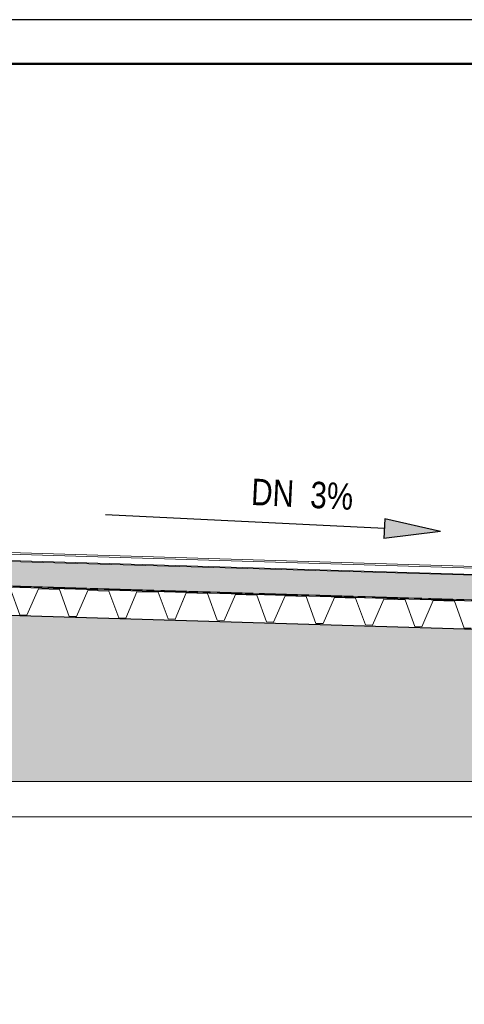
# Model space of a CAD drawing. Header units: metres. Extents: x 1314 to 1415, y -87 to -52.
# Tile 96 of 256: x 1327.34 to 1329.86, y -57.97 to -52.38. Entities that reach past the tile are written whole.
import ezdxf

# ---------------------------------------------------------------- set-up
doc = ezdxf.new("R2010")
doc.units = ezdxf.units.M
doc.header["$PDMODE"] = 65
doc.linetypes.add('AUSGEZOGEN', pattern=[0])
for name, color, linetype, lineweight in [('XR$1$Legende', 4, 'AUSGEZOGEN', 13), ('XR$2$Ansicht', 1, 'AUSGEZOGEN', 50), ('XR$2$Design', 4, 'AUSGEZOGEN', 13), ('XR$2$KALZIP', 7, 'AUSGEZOGEN', 13), ('XR$2$Möblierung', 4, 'AUSGEZOGEN', 13), ('XR$2$Wand', 1, 'AUSGEZOGEN', 50), ('XR$3$Filling', 4, 'AUSGEZOGEN', 13), ('XR$3$Maßlinie 1_50', 7, 'AUSGEZOGEN', 25), ('XR$3$Text 1_100', 3, 'AUSGEZOGEN', 18), ('XR$4$Muster', 4, 'AUSGEZOGEN', 13)]:
    doc.layers.add(name, color=color, linetype=linetype, lineweight=lineweight)
doc.styles.add('ARIAL', font='arial.ttf')
doc.dimstyles.new('DIMSTYLE_5', dxfattribs={"dimtxt": 0.125, "dimasz": 0.15, "dimexe": 0, "dimexo": 0, "dimgap": 0.0625, "dimtad": 2, "dimrnd": 0.005, "dimzin": 4, "dimdsep": 46, "dimtxsty": 'ARIAL', "dimblk1": 'ALL_ML_KREIS', "dimblk2": 'ALL_ML_KREIS', "dimsah": 1, "dimcen": 0, "dimclrd": 3, "dimclre": 3, "dimclrt": 3, "dimadec": 0, "dimazin": 0, "dimtfac": 1, "dimtdec": 0, "dimtix": 1, "dimtmove": 2, "dimatfit": 3, "dimfxl": 0, "dimtzin": 0, "dimlwd": 0, "dimlwe": 25, "dimarcsym": 0})

# ---------------------------------------------------------------- blocks, each defined once
blk = doc.blocks.new('MUSTERELEMENT_36')
at = {"layer": 'XR$2$Design', "color": 4, "linetype": 'AUSGEZOGEN', "lineweight": 13, "transparency": 33554687}
for p, q in [((1327.3793, -55.6012), (1327.2995, -55.5988)), ((1327.3794, -55.5962), (1327.2996, -55.5938)), ((1327.3395, -55.595), (1327.3394, -55.6)), ((1327.3793, -55.5992), (1327.3394, -55.598)), ((1327.3793, -55.6002), (1327.3394, -55.599)), ((1327.3794, -55.5972), (1327.3395, -55.596)), ((1327.3794, -55.5982), (1327.3395, -55.597)), ((1327.3794, -55.5962), (1327.3793, -55.6012)), ((1327.3794, -55.5962), (1327.3793, -55.6012)), ((1327.4591, -55.6036), (1327.3793, -55.6012)), ((1327.4592, -55.5986), (1327.3794, -55.5962)), ((1327.4193, -55.5974), (1327.4192, -55.6024)), ((1327.4591, -55.6016), (1327.4192, -55.6004)), ((1327.4591, -55.6026), (1327.4192, -55.6014)), ((1327.4592, -55.5996), (1327.4193, -55.5984)), ((1327.4592, -55.6006), (1327.4193, -55.5994)), ((1327.4592, -55.5986), (1327.4591, -55.6036)), ((1327.4592, -55.5986), (1327.4591, -55.6036)), ((1327.5389, -55.606), (1327.4591, -55.6036)), ((1327.5391, -55.601), (1327.4592, -55.5986)), ((1327.4991, -55.5998), (1327.499, -55.6048)), ((1327.5389, -55.605), (1327.499, -55.6038)), ((1327.539, -55.602), (1327.4991, -55.6008)), ((1327.539, -55.603), (1327.4991, -55.6018)), ((1327.539, -55.604), (1327.4991, -55.6028)), ((1327.5391, -55.601), (1327.5389, -55.606)), ((1327.5391, -55.601), (1327.5389, -55.606)), ((1327.6187, -55.6084), (1327.5389, -55.606)), ((1327.6189, -55.6034), (1327.5391, -55.601)), ((1327.579, -55.6022), (1327.5788, -55.6072)), ((1327.6187, -55.6074), (1327.5788, -55.6062)), ((1327.6188, -55.6044), (1327.5789, -55.6032)), ((1327.6188, -55.6054), (1327.5789, -55.6042)), ((1327.6188, -55.6064), (1327.5789, -55.6052)), ((1327.6189, -55.6034), (1327.6187, -55.6084)), ((1327.6189, -55.6034), (1327.6187, -55.6084)), ((1327.6985, -55.6108), (1327.6187, -55.6084)), ((1327.6987, -55.6058), (1327.6189, -55.6034)), ((1327.6588, -55.6046), (1327.6586, -55.6096)), ((1327.6986, -55.6068), (1327.6587, -55.6056)), ((1327.6986, -55.6078), (1327.6587, -55.6066)), ((1327.6986, -55.6088), (1327.6587, -55.6076)), ((1327.6986, -55.6098), (1327.6587, -55.6086)), ((1327.6987, -55.6058), (1327.6985, -55.6108)), ((1327.6987, -55.6058), (1327.6985, -55.6108)), ((1327.7785, -55.6082), (1327.6987, -55.6058)), ((1327.7386, -55.607), (1327.7384, -55.612)), ((1327.7784, -55.6102), (1327.7385, -55.609)), ((1327.7785, -55.6092), (1327.7386, -55.608)), ((1327.7785, -55.6082), (1327.7783, -55.6132)), ((1327.7785, -55.6082), (1327.7783, -55.6132)), ((1327.8583, -55.6106), (1327.7785, -55.6082)), ((1327.8184, -55.6094), (1327.8182, -55.6144)), ((1327.7783, -55.6132), (1327.6985, -55.6108)), ((1327.7784, -55.6112), (1327.7385, -55.61)), ((1327.7784, -55.6122), (1327.7385, -55.611)), ((1327.8582, -55.6156), (1327.7783, -55.6132)), ((1327.8582, -55.6126), (1327.8183, -55.6114)), ((1327.8582, -55.6136), (1327.8183, -55.6124)), ((1327.8582, -55.6146), (1327.8183, -55.6134)), ((1327.8583, -55.6116), (1327.8184, -55.6104)), ((1327.8583, -55.6106), (1327.8582, -55.6156)), ((1327.8583, -55.6106), (1327.8582, -55.6156)), ((1327.938, -55.618), (1327.8582, -55.6156)), ((1327.9381, -55.613), (1327.8583, -55.6106)), ((1327.8982, -55.6118), (1327.8981, -55.6168)), ((1327.938, -55.616), (1327.8981, -55.6148)), ((1327.938, -55.617), (1327.8981, -55.6158)), ((1327.9381, -55.614), (1327.8982, -55.6128)), ((1327.9381, -55.615), (1327.8982, -55.6138)), ((1327.9381, -55.613), (1327.938, -55.618)), ((1327.9381, -55.613), (1327.938, -55.618)), ((1328.0178, -55.6204), (1327.938, -55.618)), ((1328.0179, -55.6154), (1327.9381, -55.613)), ((1327.978, -55.6142), (1327.9779, -55.6192)), ((1328.0178, -55.6184), (1327.9779, -55.6172)), ((1328.0178, -55.6194), (1327.9779, -55.6182)), ((1328.0179, -55.6164), (1327.978, -55.6152)), ((1328.0179, -55.6174), (1327.978, -55.6162)), ((1328.0179, -55.6154), (1328.0178, -55.6204)), ((1328.0179, -55.6154), (1328.0178, -55.6204)), ((1328.0976, -55.6228), (1328.0178, -55.6204)), ((1328.0977, -55.6178), (1328.0179, -55.6154)), ((1328.0578, -55.6166), (1328.0577, -55.6216)), ((1328.0977, -55.6208), (1328.0577, -55.6196)), ((1328.0976, -55.6218), (1328.0577, -55.6206)), ((1328.0977, -55.6188), (1328.0578, -55.6176)), ((1328.0977, -55.6198), (1328.0578, -55.6186)), ((1328.0977, -55.6178), (1328.0976, -55.6228)), ((1328.0977, -55.6178), (1328.0976, -55.6228)), ((1328.1774, -55.6251), (1328.0976, -55.6228)), ((1328.1776, -55.6201), (1328.0977, -55.6178)), ((1328.1376, -55.619), (1328.1375, -55.6239)), ((1328.1774, -55.6241), (1328.1375, -55.623)), ((1328.1775, -55.6211), (1328.1376, -55.62)), ((1328.1775, -55.6221), (1328.1376, -55.621)), ((1328.1775, -55.6231), (1328.1376, -55.622)), ((1328.1776, -55.6201), (1328.1774, -55.6251)), ((1328.1776, -55.6201), (1328.1774, -55.6251)), ((1328.2572, -55.6275), (1328.1774, -55.6251)), ((1328.2574, -55.6225), (1328.1776, -55.6201)), ((1328.2175, -55.6213), (1328.2173, -55.6263)), ((1328.2572, -55.6265), (1328.2173, -55.6253)), ((1328.2573, -55.6235), (1328.2174, -55.6223)), ((1328.2573, -55.6245), (1328.2174, -55.6233)), ((1328.2573, -55.6255), (1328.2174, -55.6243)), ((1328.2574, -55.6225), (1328.2572, -55.6275)), ((1328.2574, -55.6225), (1328.2572, -55.6275)), ((1328.337, -55.6299), (1328.2572, -55.6275)), ((1328.3372, -55.6249), (1328.2574, -55.6225)), ((1328.2973, -55.6237), (1328.2971, -55.6287)), ((1328.3372, -55.6259), (1328.2972, -55.6247)), ((1328.3371, -55.6269), (1328.2972, -55.6257)), ((1328.3371, -55.6279), (1328.2972, -55.6267)), ((1328.3371, -55.6289), (1328.2972, -55.6277)), ((1328.3372, -55.6249), (1328.337, -55.6299)), ((1328.3372, -55.6249), (1328.337, -55.6299)), ((1328.4168, -55.6323), (1328.337, -55.6299)), ((1328.417, -55.6273), (1328.3372, -55.6249)), ((1328.3771, -55.6261), (1328.3769, -55.6311)), ((1328.4169, -55.6293), (1328.377, -55.6281)), ((1328.4169, -55.6303), (1328.377, -55.6291)), ((1328.4169, -55.6313), (1328.377, -55.6301)), ((1328.417, -55.6283), (1328.3771, -55.6271)), ((1328.417, -55.6273), (1328.4168, -55.6323)), ((1328.417, -55.6273), (1328.4168, -55.6323)), ((1328.4967, -55.6347), (1328.4168, -55.6323)), ((1328.4968, -55.6297), (1328.417, -55.6273)), ((1328.4569, -55.6285), (1328.4568, -55.6335)), ((1328.4967, -55.6317), (1328.4568, -55.6305)), ((1328.4967, -55.6327), (1328.4568, -55.6315)), ((1328.4967, -55.6337), (1328.4568, -55.6325)), ((1328.4968, -55.6307), (1328.4569, -55.6295)), ((1328.4968, -55.6297), (1328.4967, -55.6347)), ((1328.4968, -55.6297), (1328.4967, -55.6347)), ((1328.5765, -55.6371), (1328.4967, -55.6347)), ((1328.5766, -55.6321), (1328.4968, -55.6297)), ((1328.5367, -55.6309), (1328.5366, -55.6359)), ((1328.5765, -55.6351), (1328.5366, -55.6339)), ((1328.5765, -55.6361), (1328.5366, -55.6349)), ((1328.5766, -55.6331), (1328.5367, -55.6319)), ((1328.5766, -55.6341), (1328.5367, -55.6329)), ((1328.5766, -55.6321), (1328.5765, -55.6371)), ((1328.5766, -55.6321), (1328.5765, -55.6371)), ((1328.6563, -55.6395), (1328.5765, -55.6371)), ((1328.6564, -55.6345), (1328.5766, -55.6321)), ((1328.6165, -55.6333), (1328.6164, -55.6383)), ((1328.6563, -55.6375), (1328.6164, -55.6363)), ((1328.6563, -55.6385), (1328.6164, -55.6373)), ((1328.6564, -55.6355), (1328.6165, -55.6343)), ((1328.6564, -55.6365), (1328.6165, -55.6353)), ((1328.6564, -55.6345), (1328.6563, -55.6395)), ((1328.6564, -55.6345), (1328.6563, -55.6395)), ((1328.7361, -55.6419), (1328.6563, -55.6395)), ((1328.7362, -55.6369), (1328.6564, -55.6345)), ((1328.6963, -55.6357), (1328.6962, -55.6407)), ((1328.7362, -55.6399), (1328.6962, -55.6387)), ((1328.7361, -55.6409), (1328.6962, -55.6397)), ((1328.7362, -55.6379), (1328.6963, -55.6367)), ((1328.7362, -55.6389), (1328.6963, -55.6377)), ((1328.7362, -55.6369), (1328.7361, -55.6419)), ((1328.7362, -55.6369), (1328.7361, -55.6419)), ((1328.8159, -55.6443), (1328.7361, -55.6419)), ((1328.8161, -55.6393), (1328.7362, -55.6369)), ((1328.7762, -55.6381), (1328.776, -55.6431)), ((1328.8159, -55.6433), (1328.776, -55.6421)), ((1328.816, -55.6403), (1328.7761, -55.6391)), ((1328.816, -55.6413), (1328.7761, -55.6401)), ((1328.816, -55.6423), (1328.7761, -55.6411)), ((1328.8161, -55.6393), (1328.8159, -55.6443)), ((1328.8161, -55.6393), (1328.8159, -55.6443)), ((1328.8957, -55.6467), (1328.8159, -55.6443)), ((1328.8959, -55.6417), (1328.8161, -55.6393)), ((1328.856, -55.6405), (1328.8558, -55.6455)), ((1328.8958, -55.6457), (1328.8558, -55.6445)), ((1328.8958, -55.6427), (1328.8559, -55.6415)), ((1328.8958, -55.6437), (1328.8559, -55.6425)), ((1328.8958, -55.6447), (1328.8559, -55.6435)), ((1328.8959, -55.6417), (1328.8957, -55.6467)), ((1328.8959, -55.6417), (1328.8957, -55.6467)), ((1328.9755, -55.6491), (1328.8957, -55.6467)), ((1328.9757, -55.6441), (1328.8959, -55.6417)), ((1328.9358, -55.6429), (1328.9356, -55.6479)), ((1328.9757, -55.6451), (1328.9357, -55.6439)), ((1328.9756, -55.6461), (1328.9357, -55.6449)), ((1328.9756, -55.6471), (1328.9357, -55.6459)), ((1328.9756, -55.6481), (1328.9357, -55.6469)), ((1328.9757, -55.6441), (1328.9755, -55.6491)), ((1328.9757, -55.6441), (1328.9755, -55.6491)), ((1329.0553, -55.6515), (1328.9755, -55.6491)), ((1329.0555, -55.6465), (1328.9757, -55.6441)), ((1329.0156, -55.6453), (1329.0154, -55.6503)), ((1329.0554, -55.6485), (1329.0155, -55.6473)), ((1329.0554, -55.6495), (1329.0155, -55.6483)), ((1329.0554, -55.6505), (1329.0155, -55.6493)), ((1329.0555, -55.6475), (1329.0156, -55.6463)), ((1329.0555, -55.6465), (1329.0553, -55.6515)), ((1329.0555, -55.6465), (1329.0553, -55.6515)), ((1329.1352, -55.6539), (1329.0553, -55.6515)), ((1329.1353, -55.6489), (1329.0555, -55.6465)), ((1329.0954, -55.6477), (1329.0953, -55.6527)), ((1329.1352, -55.6509), (1329.0953, -55.6497)), ((1329.1352, -55.6519), (1329.0953, -55.6507)), ((1329.1352, -55.6529), (1329.0953, -55.6517)), ((1329.1353, -55.6499), (1329.0954, -55.6487)), ((1329.1353, -55.6489), (1329.1352, -55.6539)), ((1329.1353, -55.6489), (1329.1352, -55.6539)), ((1329.215, -55.6563), (1329.1352, -55.6539)), ((1329.2151, -55.6513), (1329.1353, -55.6489)), ((1329.1752, -55.6501), (1329.1751, -55.6551)), ((1329.215, -55.6543), (1329.1751, -55.6531)), ((1329.215, -55.6553), (1329.1751, -55.6541)), ((1329.2151, -55.6523), (1329.1752, -55.6511)), ((1329.2151, -55.6533), (1329.1752, -55.6521)), ((1329.2151, -55.6513), (1329.215, -55.6563)), ((1329.2151, -55.6513), (1329.215, -55.6563)), ((1329.2948, -55.6587), (1329.215, -55.6563)), ((1329.2949, -55.6537), (1329.2151, -55.6513)), ((1329.255, -55.6525), (1329.2549, -55.6575)), ((1329.2948, -55.6567), (1329.2549, -55.6555)), ((1329.2948, -55.6577), (1329.2549, -55.6565)), ((1329.2949, -55.6547), (1329.255, -55.6535)), ((1329.2949, -55.6557), (1329.255, -55.6545)), ((1329.2949, -55.6537), (1329.2948, -55.6587)), ((1329.2949, -55.6537), (1329.2948, -55.6587)), ((1329.3746, -55.6611), (1329.2948, -55.6587)), ((1329.3747, -55.6561), (1329.2949, -55.6537)), ((1329.3348, -55.6549), (1329.3347, -55.6599)), ((1329.3746, -55.6601), (1329.3347, -55.6589)), ((1329.3747, -55.6571), (1329.3348, -55.6559)), ((1329.3747, -55.6581), (1329.3348, -55.6569)), ((1329.3747, -55.6591), (1329.3348, -55.6579)), ((1329.3747, -55.6561), (1329.3746, -55.6611)), ((1329.3747, -55.6561), (1329.3746, -55.6611)), ((1329.4544, -55.6635), (1329.3746, -55.6611)), ((1329.4546, -55.6585), (1329.3747, -55.6561)), ((1329.4147, -55.6573), (1329.4145, -55.6623)), ((1329.4544, -55.6625), (1329.4145, -55.6613)), ((1329.4545, -55.6595), (1329.4146, -55.6583)), ((1329.4545, -55.6605), (1329.4146, -55.6593)), ((1329.4545, -55.6615), (1329.4146, -55.6603)), ((1329.4546, -55.6585), (1329.4544, -55.6635)), ((1329.4546, -55.6585), (1329.4544, -55.6635)), ((1329.5342, -55.6659), (1329.4544, -55.6635)), ((1329.5344, -55.6609), (1329.4546, -55.6585)), ((1329.4945, -55.6597), (1329.4943, -55.6647)), ((1329.5343, -55.6649), (1329.4943, -55.6637)), ((1329.5343, -55.6619), (1329.4944, -55.6607)), ((1329.5343, -55.6629), (1329.4944, -55.6617)), ((1329.5343, -55.6639), (1329.4944, -55.6627)), ((1329.5344, -55.6609), (1329.5342, -55.6659)), ((1329.5344, -55.6609), (1329.5342, -55.6659)), ((1329.6142, -55.6632), (1329.5344, -55.6609)), ((1329.5743, -55.6621), (1329.5741, -55.667)), ((1329.6141, -55.6652), (1329.5742, -55.6641)), ((1329.6141, -55.6662), (1329.5742, -55.665)), ((1329.6142, -55.6642), (1329.5743, -55.6631)), ((1329.6142, -55.6632), (1329.614, -55.6682)), ((1329.6142, -55.6632), (1329.614, -55.6682)), ((1329.694, -55.6656), (1329.6142, -55.6632)), ((1329.6541, -55.6644), (1329.6539, -55.6694)), ((1329.694, -55.6666), (1329.6541, -55.6654)), ((1329.694, -55.6656), (1329.6938, -55.6706)), ((1329.694, -55.6656), (1329.6938, -55.6706)), ((1329.7738, -55.668), (1329.694, -55.6656)), ((1329.614, -55.6682), (1329.5342, -55.6659)), ((1329.6141, -55.6672), (1329.5742, -55.666)), ((1329.6938, -55.6706), (1329.614, -55.6682)), ((1329.6939, -55.6676), (1329.654, -55.6664)), ((1329.6939, -55.6686), (1329.654, -55.6674)), ((1329.6939, -55.6696), (1329.654, -55.6684)), ((1329.7737, -55.673), (1329.6938, -55.6706)), ((1329.7339, -55.6668), (1329.7338, -55.6718)), ((1329.7738, -55.67), (1329.7338, -55.6688)), ((1329.7737, -55.671), (1329.7338, -55.6698)), ((1329.7737, -55.672), (1329.7338, -55.6708)), ((1329.7738, -55.669), (1329.7339, -55.6678)), ((1329.7738, -55.668), (1329.7737, -55.673)), ((1329.7738, -55.668), (1329.7737, -55.673)), ((1329.8535, -55.6754), (1329.7737, -55.673)), ((1329.8536, -55.6704), (1329.7738, -55.668)), ((1329.8137, -55.6692), (1329.8136, -55.6742)), ((1329.8535, -55.6734), (1329.8136, -55.6722)), ((1329.8535, -55.6744), (1329.8136, -55.6732)), ((1329.8536, -55.6714), (1329.8137, -55.6702)), ((1329.8536, -55.6724), (1329.8137, -55.6712)), ((1329.8536, -55.6704), (1329.8535, -55.6754)), ((1329.8536, -55.6704), (1329.8535, -55.6754)), ((1329.9333, -55.6778), (1329.8535, -55.6754)), ((1329.9334, -55.6728), (1329.8536, -55.6704))]:
    blk.add_line(p, q, dxfattribs=at)
blk = doc.blocks.new('ALL_ML_KREIS')
at = {"color": 0, "linetype": 'ByBlock', "lineweight": -2}
for p, q in [((0, -0.5), (0, 0.5)), ((-1, 0), (0.5, 0))]:
    blk.add_line(p, q, dxfattribs=at)
blk.add_circle((0, 0), 0.15, dxfattribs=at)
blk = doc.blocks.new('*D82')
at = {"layer": 'DEFPOINTS', "color": 3, "linetype": 'AUSGEZOGEN', "lineweight": 25, "transparency": 33554687}
for p in [(1318.1917, -55.1748), (1332.4917, -56.3136), (1318.1917, -64.661)]:
    blk.add_point(p, dxfattribs=at)
at = {"layer": 'XR$3$Maßlinie 1_50', "color": 3, "linetype": 'AUSGEZOGEN', "lineweight": -2, "transparency": 33554687}
for p, q in [((1318.1917, -64.361), (1318.1917, -64.661)), ((1332.4917, -64.361), (1332.4917, -64.661)), ((1318.1917, -64.661), (1332.4917, -64.661))]:
    blk.add_line(p, q, dxfattribs=at)
at = {"layer": 'XR$3$Maßlinie 1_50', "color": 3, "linetype": 'AUSGEZOGEN', "lineweight": 25, "transparency": 33554687, "xscale": 0.15, "yscale": 0.15, "zscale": 0.15, "rotation": 180}
blk.add_blockref('ALL_ML_KREIS', (1318.1917, -64.661), dxfattribs=at)
at = {"layer": 'XR$3$Maßlinie 1_50', "color": 3, "linetype": 'AUSGEZOGEN', "lineweight": 25, "transparency": 33554687, "xscale": 0.15, "yscale": 0.15, "zscale": 0.15}
blk.add_blockref('ALL_ML_KREIS', (1332.4917, -64.661), dxfattribs=at)
at = {"layer": 'XR$3$Maßlinie 1_50', "color": 3, "linetype": 'AUSGEZOGEN', "lineweight": 25, "transparency": 33554687, "insert": (1325.3461, -64.5463), "char_height": 0.125, "width": 0.625, "attachment_point": 5, "style": 'ARIAL'}
blk.add_mtext('\\A1;{\\A1;{14.30\\H0.082500;\\S^ ;}}', dxfattribs=at)

msp = doc.modelspace()

# ---------------------------------------------------------------- hatches: boundary and pattern name
at = {"layer": 'XR$2$Möblierung', "linetype": 'AUSGEZOGEN', "lineweight": 13, "true_color": 0xcdb691, "transparency": 33554687}
msp.add_hatch(color=43, dxfattribs=at).paths.add_polyline_path([(1332.3417, -55.9123), (1318.3417, -55.4923), (1318.3417, -55.5323), (1318.5917, -55.5323), (1318.5917, -56.7023), (1332.0917, -56.7023), (1332.0917, -55.9524), (1332.3417, -55.9524)])
at = {"layer": 'XR$3$Filling', "linetype": 'AUSGEZOGEN', "lineweight": 25, "transparency": 33554687}
msp.add_hatch(color=59, dxfattribs=at).paths.add_polyline_path([(1329.4005, -55.3239), (1329.4061, -55.2119), (1329.7209, -55.2838)], flags=16)
at = {"layer": 'XR$4$Muster', "linetype": 'AUSGEZOGEN', "lineweight": 13, "transparency": 33554687}
h = msp.add_hatch(dxfattribs=at)
h.set_pattern_fill('MUSTER', color=52, scale=0.0675, style=0, pattern_type=2)
h.set_pattern_definition([(0, (0.135, 0.135), (0.0675, 0.0675), [0.0675, -0.0675]), (90, (0.135, 0.135), (-0.0675, 0.0675), [0.0675, -0.0675])])
h.paths.add_polyline_path([(1318.3562, -55.3257), (1332.3278, -55.7448), (1332.332, -55.6049), (1325.3319, -55.3949), (1318.3604, -55.1875)], flags=0)

# ---------------------------------------------------------------- linework, layer by layer
at = {"layer": 'XR$1$Legende', "color": 6, "linetype": 'AUSGEZOGEN', "lineweight": 25, "transparency": 33554687}
msp.add_lwpolyline([(1313.9897, -87.3821), (1388.9897, -87.3821), (1388.9897, -52.3821), (1313.9897, -52.3821), (1313.9897, -87.3821)], close=True, dxfattribs=at)
at = {"layer": 'XR$1$Legende', "color": 1, "linetype": 'AUSGEZOGEN', "lineweight": 50, "transparency": 33554687}
msp.add_lwpolyline([(1314.9897, -87.1321), (1388.7397, -87.1321), (1388.7397, -52.6321), (1314.9897, -52.6321), (1314.9897, -87.1321)], close=True, dxfattribs=at)
at = {"layer": 'XR$2$Ansicht', "color": 4, "linetype": 'AUSGEZOGEN', "lineweight": 13, "transparency": 33554687}
msp.add_line((1332.0917, -56.7023), (1318.5917, -56.7023), dxfattribs=at)
for points in [[(1327.283, -55.6048), (1327.3382, -55.7567), (1327.3782, -55.7579), (1327.4429, -55.6099), (1327.5629, -55.6137), (1327.6181, -55.7655), (1327.6581, -55.7668), (1327.7228, -55.6188), (1327.8427, -55.6226), (1327.898, -55.7744), (1327.9379, -55.7756), (1328.0006, -55.6268), (1328.1206, -55.6289), (1328.1779, -55.78), (1328.2179, -55.7807), (1328.2807, -55.6319)], [(1328.2591, -55.681), (1328.2806, -55.6318), (1328.4005, -55.6356), (1328.4557, -55.7874), (1328.4957, -55.7887), (1328.5604, -55.6407), (1328.6804, -55.6445), (1328.7356, -55.7963), (1328.7756, -55.7976), (1328.8403, -55.6495), (1328.9602, -55.6533), (1329.0155, -55.8051), (1329.0554, -55.8064), (1329.1202, -55.6584), (1329.2401, -55.6622), (1329.2953, -55.814), (1329.3353, -55.8153), (1329.4, -55.6673), (1329.52, -55.6711), (1329.5752, -55.8229), (1329.6152, -55.8241), (1329.6799, -55.6761), (1329.7998, -55.6799), (1329.855, -55.8317), (1329.895, -55.833)]]:
    msp.add_lwpolyline(points, dxfattribs=at)
at = {"layer": 'XR$2$Design', "color": 4, "lineweight": 13, "transparency": 33554687}
for p, q in [((1332.6086, -55.6132), (1318.2148, -55.1822)), ((1332.3278, -55.7448), (1318.3562, -55.3257))]:
    msp.add_line(p, q, dxfattribs=at)
at = {"layer": 'XR$2$Design', "color": 3, "linetype": 'AUSGEZOGEN', "lineweight": 25, "transparency": 33554687}
for p, q in [((1318.1917, -55.3257), (1332.4917, -55.7547)), ((1332.4917, -55.9168), (1318.3417, -55.4923))]:
    msp.add_line(p, q, dxfattribs=at)
at = {"layer": 'XR$2$KALZIP', "transparency": 33554687}
for p, q in [((1332.642, -55.5741), (1318.2764, -55.1431)), ((1332.6417, -55.5639), (1318.2766, -55.1329)), ((1332.6417, -55.6102), (1318.2749, -55.1792))]:
    msp.add_line(p, q, dxfattribs=at)
at = {"layer": 'XR$2$Wand', "color": 52, "linetype": 'AUSGEZOGEN', "lineweight": 13, "transparency": 33554687}
msp.add_line((1318.7917, -56.9023), (1331.8917, -56.9023), dxfattribs=at)
at = {"layer": 'XR$3$Maßlinie 1_50', "color": 3, "linetype": 'AUSGEZOGEN', "lineweight": 25, "transparency": 33554687}
for p, q in [((1329.4033, -55.2679), (1327.8234, -55.1889)), ((1329.4061, -55.2119), (1329.4005, -55.3239)), ((1329.7209, -55.2838), (1329.4061, -55.2119)), ((1329.7209, -55.2838), (1329.4005, -55.3239))]:
    msp.add_line(p, q, dxfattribs=at)

# ---------------------------------------------------------------- block references
at = {"layer": 'XR$2$Design', "color": 4, "linetype": 'AUSGEZOGEN', "lineweight": 13, "transparency": 33554687}
msp.add_blockref('MUSTERELEMENT_36', (0, 0), dxfattribs=at)

# ---------------------------------------------------------------- texts
at = {"layer": 'XR$3$Text 1_100', "color": 3, "linetype": 'AUSGEZOGEN', "lineweight": 18, "transparency": 33554687, "insert": (1328.6455, -55.1355), "char_height": 0.15, "width": 0.640116, "attachment_point": 7, "rotation": 357.14, "style": 'ARIAL'}
msp.add_mtext('\\A1;{\\fArial|i0|b0;\\H0.150000;\\W0.800000;\\C3;DN  3%}\\P', dxfattribs=at)

# ---------------------------------------------------------------- dimensions: what is measured, and where the dimension line sits
at = {"layer": 'XR$3$Maßlinie 1_50', "color": 3, "linetype": 'AUSGEZOGEN', "lineweight": 25, "transparency": 33554687}
dim = msp.add_linear_dim(base=(1332.4917, -64.661), p1=(1318.1917, -64.361), p2=(1332.4917, -64.361), dimstyle='DIMSTYLE_5', override={"dimpost": '<>', "dimclrd": 3, "dimclre": 3, "dimclrt": 3, "dimlwd": 0, "dimlwe": 25}, dxfattribs=at)
dim.commit()
dim.dimension.update_dxf_attribs({"geometry": '*D82', "text_midpoint": (1325.3461, -64.5463), "dimtype": 160})

doc.saveas('drawing.dxf')
